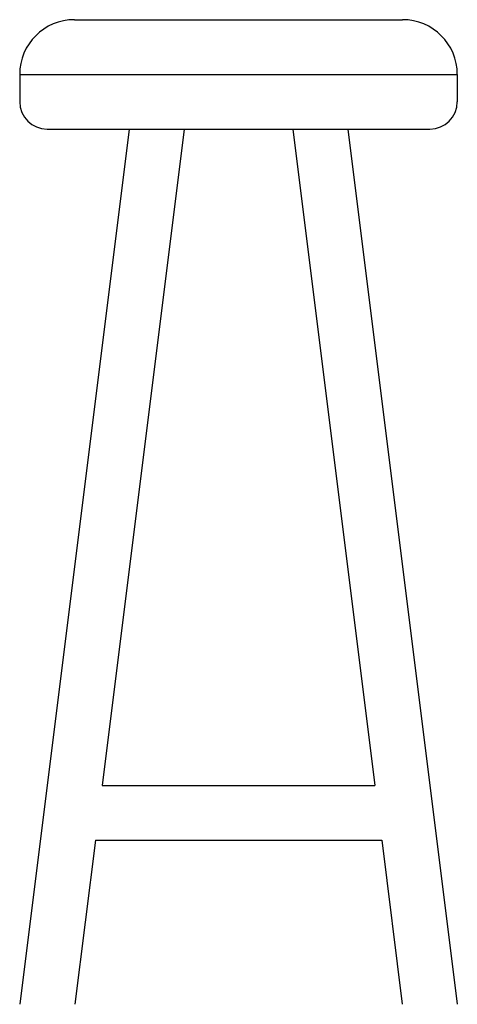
# Model space of a CAD drawing. Extents: x -17.306 to -16.906, y -142.429 to -141.529.
import ezdxf

# ---------------------------------------------------------------- set-up
doc = ezdxf.new("R2010")
doc.units = 0
doc.header["$LTSCALE"] = 0.1
doc.header["$MEASUREMENT"] = 0
doc.layers.get('0').update_dxf_attribs({"linetype": 'CONTINUOUS'})
doc.layers.add('MUEBLES', color=252, linetype='CONTINUOUS')

# ---------------------------------------------------------------- blocks, each defined once
blk = doc.blocks.new('BAN-ALZAD')
at = {"layer": 'MUEBLES'}
for p, q in [((0.05, 0.9), (0.35, 0.9)), ((0, 0.85), (0.4, 0.85)), ((0, 0.85), (0, 0.825)), ((0.4, 0.85), (0.4, 0.825)), ((0.1, 0.8), (0, 0)), ((0.025, 0.8), (0.375, 0.8)), ((0.15039, 0.8), (0.07539, 0.2)), ((0.24961, 0.8), (0.32461, 0.2)), ((0.3, 0.8), (0.4, 0)), ((0.07539, 0.2), (0.32461, 0.2)), ((0.06914, 0.15), (0.05039, 0)), ((0.06914, 0.15), (0.33086, 0.15)), ((0.33086, 0.15), (0.34961, 0))]:
    blk.add_line(p, q, dxfattribs=at)
for centre, radius, start, end in [((0.05, 0.85), 0.05, 90, 180), ((0.35, 0.85), 0.05, 360, 90), ((0.025, 0.825), 0.025, 180, 270), ((0.375, 0.825), 0.025, 270, 0)]:
    blk.add_arc(centre, radius, start, end, dxfattribs=at)

msp = doc.modelspace()

# ---------------------------------------------------------------- block references
msp.add_blockref('BAN-ALZAD', (-17.30609, -142.42889))

doc.saveas('drawing.dxf')
